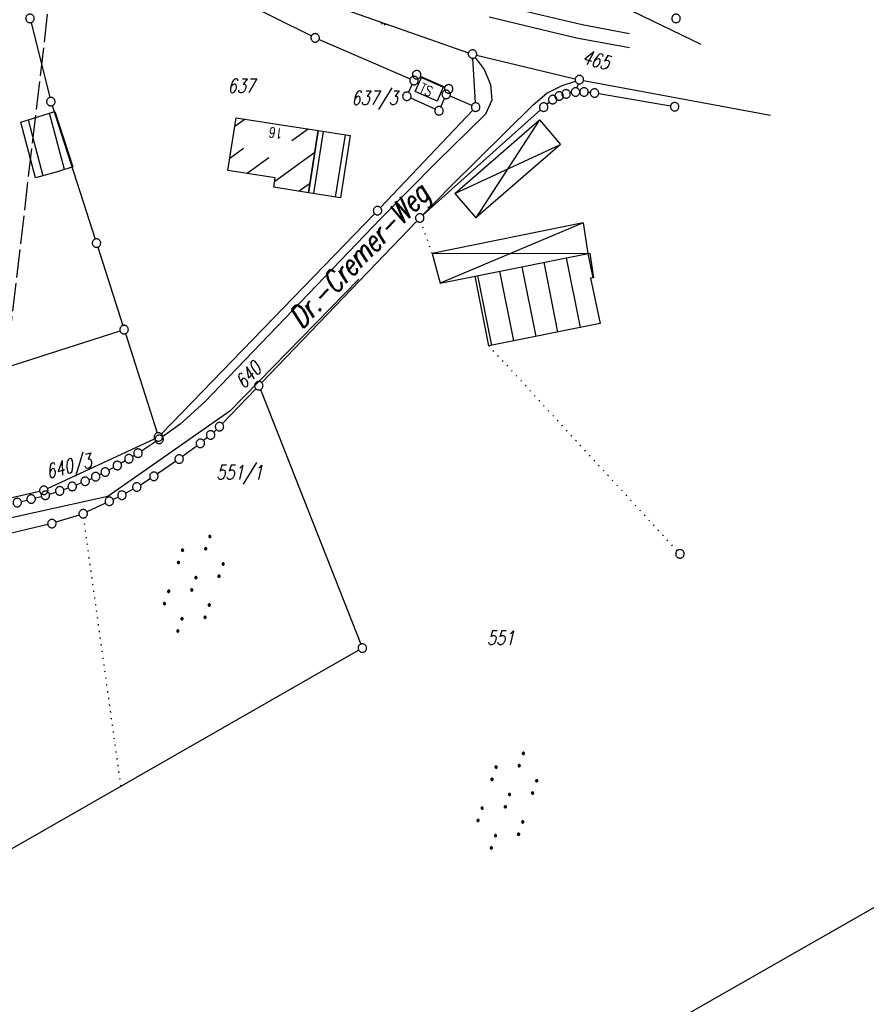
# Model space of a CAD drawing. Extents: x 510526 to 513920, y 467229 to 478797.
# Tile 157 of 256: x 511119 to 511269, y 472024 to 472198. Entities that reach past the tile are written whole.
import ezdxf

# ---------------------------------------------------------------- set-up
doc = ezdxf.new("R2010")
doc.units = 0
doc.header["$LTSCALE"] = 10
doc.header["$MEASUREMENT"] = 0
for name, pattern in [('LT00', [0]), ('LT14', [0.6, 0.5, -0.1]), ('PUNKTX2_STR', [0.6, 0.1, -0.5])]:
    doc.linetypes.add(name, pattern=pattern)
doc.layers.get('0').update_dxf_attribs({"linetype": 'LT00'})
doc.layers.add('-BLATT_94-RAND', color=7, linetype='LT14', plot=False)
for name, color, linetype in [('ABWASSERLTG', 24, 'LT00'), ('DFK_BEB_SCHR', 254, 'LT00'), ('DFK_BEBAUUNG', 250, 'LT00'), ('DFK_BES-NAME', 255, 'LT00'), ('DFK_FLUR_NR', 250, 'LT00'), ('DFK_GZPKT', 250, 'LT00'), ('DFK_KATASTER', 250, 'LT00'), ('DFK_NUTZUNG', 250, 'LT00'), ('DFK_NUTZUNGSGRENZE', 70, 'PUNKTX2_STR'), ('DFK_TOPO-ANL', 252, 'LT00')]:
    doc.layers.add(name, color=color, linetype=linetype)
doc.styles.get("Standard").update_dxf_attribs({"font": 'romans.shx'})

# ---------------------------------------------------------------- blocks, each defined once
blk = doc.blocks.new('SYMB7110')
at = {"color": 0, "linetype": 'ByBlock'}
for p, q in [((-0.515, 0.392919), (-0.515, 0.367081)), ((-0.51, 0.362895), (-0.51, 0.397105)), ((-0.505, 0.399164), (-0.505, 0.360836)), ((-0.5, 0.360204), (-0.5, 0.399796)), ((-0.495, 0.399164), (-0.495, 0.360836)), ((-0.49, 0.362895), (-0.49, 0.397105)), ((-0.485, 0.392919), (-0.485, 0.367081)), ((-0.48, 0.379874), (-0.48, 0.380145)), ((-0.285, 0.392919), (-0.285, 0.367081)), ((-0.28, 0.362895), (-0.28, 0.397105)), ((-0.275, 0.399164), (-0.275, 0.360836)), ((-0.27, 0.360204), (-0.27, 0.399796)), ((-0.265, 0.399164), (-0.265, 0.360836)), ((-0.26, 0.362895), (-0.26, 0.397105)), ((-0.255, 0.392919), (-0.255, 0.367081)), ((-0.25, 0.379874), (-0.25, 0.380146)), ((0.255, 0.392919), (0.255, 0.367081)), ((0.26, 0.362895), (0.26, 0.397105)), ((0.265, 0.399164), (0.265, 0.360836)), ((0.27, 0.360204), (0.27, 0.399796)), ((0.275, 0.399164), (0.275, 0.360836)), ((0.28, 0.362895), (0.28, 0.397105)), ((0.285, 0.392919), (0.285, 0.367081)), ((0.29, 0.379874), (0.29, 0.380145)), ((0.485, 0.392919), (0.485, 0.367081)), ((0.49, 0.362895), (0.49, 0.397105)), ((0.495, 0.399164), (0.495, 0.360836)), ((0.5, 0.360204), (0.5, 0.399796)), ((0.505, 0.399164), (0.505, 0.360836)), ((0.51, 0.362895), (0.51, 0.397105)), ((0.515, 0.392919), (0.515, 0.367081)), ((0.52, 0.379874), (0.52, 0.380146)), ((-0.9, 0.012919), (-0.9, -0.012919)), ((-0.895, -0.017106), (-0.895, 0.017105)), ((-0.89, 0.019164), (-0.89, -0.019164)), ((-0.885, -0.019797), (-0.885, 0.019796)), ((-0.88, 0.019164), (-0.88, -0.019164)), ((-0.875, -0.017106), (-0.875, 0.017105)), ((-0.87, 0.012919), (-0.87, -0.012919)), ((-0.865, -0.000126), (-0.865, 0.000145)), ((-0.67, 0.012919), (-0.67, -0.012919)), ((-0.665, -0.017106), (-0.665, 0.017105)), ((-0.66, 0.019164), (-0.66, -0.019164)), ((-0.655, -0.019797), (-0.655, 0.019796)), ((-0.65, 0.019164), (-0.65, -0.019164)), ((-0.645, -0.017106), (-0.645, 0.017105)), ((-0.64, 0.012919), (-0.64, -0.012919)), ((-0.635, -0.000126), (-0.635, 0.000145)), ((-0.13, 0.012919), (-0.13, -0.012919)), ((-0.125, -0.017105), (-0.125, 0.017105)), ((-0.12, 0.019164), (-0.12, -0.019164)), ((-0.115, -0.019796), (-0.115, 0.019796)), ((-0.11, 0.019164), (-0.11, -0.019164)), ((-0.105, -0.017105), (-0.105, 0.017105)), ((-0.1, 0.012919), (-0.1, -0.012919)), ((-0.095, -0.000126), (-0.095, 0.000146)), ((0.1, 0.012919), (0.1, -0.012919)), ((0.105, -0.017105), (0.105, 0.017105)), ((0.11, 0.019164), (0.11, -0.019164)), ((0.115, -0.019796), (0.115, 0.019796)), ((0.12, 0.019164), (0.12, -0.019164)), ((0.125, -0.017105), (0.125, 0.017105)), ((0.13, 0.012919), (0.13, -0.012919)), ((0.135, -0.000126), (0.135, 0.000146)), ((0.64, 0.012919), (0.64, -0.012919)), ((0.645, -0.017105), (0.645, 0.017105)), ((0.65, 0.019164), (0.65, -0.019164)), ((0.655, -0.019796), (0.655, 0.019796)), ((0.66, 0.019164), (0.66, -0.019164)), ((0.665, -0.017105), (0.665, 0.017105)), ((0.67, 0.012919), (0.67, -0.012919)), ((0.675, -0.000126), (0.675, 0.000146)), ((0.87, 0.012919), (0.87, -0.012919)), ((0.875, -0.017105), (0.875, 0.017105)), ((0.88, 0.019164), (0.88, -0.019164)), ((0.885, -0.019796), (0.885, 0.019796)), ((0.89, 0.019164), (0.89, -0.019164)), ((0.895, -0.017105), (0.895, 0.017105)), ((0.9, 0.012919), (0.9, -0.012919)), ((0.905, -0.000126), (0.905, 0.000146)), ((-0.515, -0.367081), (-0.515, -0.392919)), ((-0.51, -0.397105), (-0.51, -0.362895)), ((-0.505, -0.360836), (-0.505, -0.399164)), ((-0.5, -0.399796), (-0.5, -0.360204)), ((-0.495, -0.360836), (-0.495, -0.399164)), ((-0.49, -0.397106), (-0.49, -0.362895)), ((-0.485, -0.367081), (-0.485, -0.392919)), ((-0.48, -0.380126), (-0.48, -0.379855)), ((-0.285, -0.367081), (-0.285, -0.392919)), ((-0.28, -0.397105), (-0.28, -0.362895)), ((-0.275, -0.360836), (-0.275, -0.399164)), ((-0.27, -0.399796), (-0.27, -0.360204)), ((-0.265, -0.360836), (-0.265, -0.399164)), ((-0.26, -0.397105), (-0.26, -0.362895)), ((-0.255, -0.367081), (-0.255, -0.392919)), ((-0.25, -0.380126), (-0.25, -0.379855)), ((0.255, -0.367081), (0.255, -0.392919)), ((0.26, -0.397105), (0.26, -0.362895)), ((0.265, -0.360836), (0.265, -0.399164)), ((0.27, -0.399796), (0.27, -0.360204)), ((0.275, -0.360836), (0.275, -0.399164)), ((0.28, -0.397105), (0.28, -0.362895)), ((0.285, -0.367081), (0.285, -0.392919)), ((0.29, -0.380126), (0.29, -0.379855)), ((0.485, -0.367081), (0.485, -0.392919)), ((0.49, -0.397105), (0.49, -0.362895)), ((0.495, -0.360836), (0.495, -0.399164)), ((0.5, -0.399796), (0.5, -0.360204)), ((0.505, -0.360836), (0.505, -0.399164)), ((0.51, -0.397105), (0.51, -0.362895)), ((0.515, -0.367081), (0.515, -0.392919)), ((0.52, -0.380126), (0.52, -0.379855))]:
    blk.add_line(p, q, dxfattribs=at)
for points in [[(-0.48, 0.38), (-0.481981, 0.388678), (-0.48753, 0.395637), (-0.49555, 0.399499), (-0.50445, 0.399499), (-0.51247, 0.395637), (-0.518019, 0.388678), (-0.52, 0.38), (-0.518019, 0.371322), (-0.51247, 0.364363), (-0.50445, 0.360501), (-0.49555, 0.360501), (-0.48753, 0.364363), (-0.481981, 0.371322), (-0.48, 0.38)], [(-0.25, 0.38), (-0.251981, 0.388678), (-0.25753, 0.395637), (-0.26555, 0.399499), (-0.27445, 0.399499), (-0.28247, 0.395637), (-0.288019, 0.388678), (-0.29, 0.38), (-0.288019, 0.371322), (-0.28247, 0.364363), (-0.27445, 0.360501), (-0.26555, 0.360501), (-0.25753, 0.364363), (-0.251981, 0.371322), (-0.25, 0.38)], [(0.29, 0.38), (0.288019, 0.388678), (0.28247, 0.395637), (0.27445, 0.399499), (0.26555, 0.399499), (0.25753, 0.395637), (0.251981, 0.388678), (0.25, 0.38), (0.251981, 0.371322), (0.25753, 0.364363), (0.26555, 0.360501), (0.27445, 0.360501), (0.28247, 0.364363), (0.288019, 0.371322), (0.29, 0.38)], [(0.52, 0.38), (0.518019, 0.388678), (0.51247, 0.395637), (0.50445, 0.399499), (0.495549, 0.399499), (0.48753, 0.395637), (0.481981, 0.388678), (0.48, 0.38), (0.481981, 0.371322), (0.48753, 0.364363), (0.495549, 0.360501), (0.50445, 0.360501), (0.51247, 0.364363), (0.518019, 0.371322), (0.52, 0.38)], [(-0.865, 0), (-0.866981, 0.008678), (-0.87253, 0.015637), (-0.88055, 0.019498), (-0.88945, 0.019498), (-0.89747, 0.015637), (-0.903019, 0.008678), (-0.905, 0)], [(-0.905, 0), (-0.903019, -0.008678), (-0.89747, -0.015637), (-0.88945, -0.019499), (-0.88055, -0.019499), (-0.87253, -0.015637), (-0.866981, -0.008678), (-0.865, 0)], [(-0.635, 0), (-0.636981, 0.008678), (-0.64253, 0.015637), (-0.65055, 0.019498), (-0.65945, 0.019498), (-0.66747, 0.015637), (-0.673019, 0.008678), (-0.675, 0)], [(-0.675, 0), (-0.673019, -0.008678), (-0.66747, -0.015637), (-0.65945, -0.019499), (-0.65055, -0.019499), (-0.64253, -0.015637), (-0.636981, -0.008678), (-0.635, 0)], [(-0.095, 0), (-0.096981, 0.008678), (-0.10253, 0.015637), (-0.11055, 0.019499), (-0.11945, 0.019499), (-0.12747, 0.015637), (-0.133019, 0.008678), (-0.135, 0)], [(-0.135, 0), (-0.133019, -0.008678), (-0.12747, -0.015637), (-0.11945, -0.019499), (-0.11055, -0.019499), (-0.10253, -0.015637), (-0.096981, -0.008678), (-0.095, 0)], [(0.135, 0), (0.133019, 0.008678), (0.12747, 0.015637), (0.11945, 0.019499), (0.11055, 0.019499), (0.10253, 0.015637), (0.096981, 0.008678), (0.095, 0)], [(0.095, 0), (0.096981, -0.008678), (0.10253, -0.015637), (0.11055, -0.019499), (0.11945, -0.019499), (0.12747, -0.015637), (0.133019, -0.008678), (0.135, 0)], [(0.675, 0), (0.673019, 0.008678), (0.66747, 0.015637), (0.65945, 0.019499), (0.65055, 0.019499), (0.64253, 0.015637), (0.636981, 0.008678), (0.635, 0)], [(0.635, 0), (0.636981, -0.008678), (0.64253, -0.015637), (0.65055, -0.019499), (0.65945, -0.019499), (0.66747, -0.015637), (0.673019, -0.008678), (0.675, 0)], [(0.905, 0), (0.903019, 0.008678), (0.89747, 0.015637), (0.88945, 0.019499), (0.88055, 0.019499), (0.87253, 0.015637), (0.866981, 0.008678), (0.865, 0)], [(0.865, 0), (0.866981, -0.008678), (0.87253, -0.015637), (0.88055, -0.019499), (0.88945, -0.019499), (0.89747, -0.015637), (0.903019, -0.008678), (0.905, 0)], [(-0.48, -0.38), (-0.481981, -0.371322), (-0.48753, -0.364363), (-0.49555, -0.360501), (-0.50445, -0.360501), (-0.51247, -0.364363), (-0.518019, -0.371322), (-0.52, -0.38), (-0.518019, -0.388678), (-0.51247, -0.395637), (-0.50445, -0.399499), (-0.49555, -0.399499), (-0.48753, -0.395637), (-0.481981, -0.388678), (-0.48, -0.38)], [(-0.25, -0.38), (-0.251981, -0.371322), (-0.25753, -0.364363), (-0.26555, -0.360501), (-0.27445, -0.360501), (-0.28247, -0.364363), (-0.288019, -0.371322), (-0.29, -0.38), (-0.288019, -0.388678), (-0.28247, -0.395637), (-0.27445, -0.399499), (-0.26555, -0.399499), (-0.25753, -0.395637), (-0.251981, -0.388678), (-0.25, -0.38)], [(0.29, -0.38), (0.288019, -0.371322), (0.28247, -0.364363), (0.27445, -0.360501), (0.26555, -0.360501), (0.25753, -0.364363), (0.251981, -0.371322), (0.25, -0.38), (0.251981, -0.388678), (0.25753, -0.395637), (0.26555, -0.399499), (0.27445, -0.399499), (0.28247, -0.395637), (0.288019, -0.388678), (0.29, -0.38)], [(0.52, -0.38), (0.518019, -0.371322), (0.51247, -0.364363), (0.50445, -0.360501), (0.495549, -0.360501), (0.48753, -0.364363), (0.481981, -0.371322), (0.48, -0.38), (0.481981, -0.388678), (0.48753, -0.395637), (0.495549, -0.399499), (0.50445, -0.399499), (0.51247, -0.395637), (0.518019, -0.388678), (0.52, -0.38)]]:
    blk.add_lwpolyline(points, dxfattribs=at)
blk = doc.blocks.new('SYMB7292')
at = {"color": 0, "linetype": 'ByBlock'}
for p, q in [((-0.5, 0), (-0.5, 0.2)), ((-0.25, 0), (-0.25, 0.4)), ((0, 0), (0, 0.2)), ((0.25, 0), (0.25, 0.4)), ((0.5, 0), (0.5, 0.2))]:
    blk.add_line(p, q, dxfattribs=at)
blk = doc.blocks.new('SYMB7060')
at = {"color": 0, "linetype": 'ByBlock'}
for p, q in [((-0.26, 0), (0, 0)), ((-0.08, 0.045), (0, 0)), ((0, 0), (-0.08, -0.045))]:
    blk.add_line(p, q, dxfattribs=at)
blk = doc.blocks.new('SYMB7010')
at = {"color": 0, "linetype": 'ByBlock'}
for points in [[(-0.031408, 0.499213), (-0.093728, 0.49134), (-0.15457, 0.475719), (-0.212975, 0.452595), (-0.268021, 0.422333), (-0.31884, 0.385411), (-0.36463, 0.342411), (-0.40467, 0.29401), (-0.438329, 0.240973), (-0.465074, 0.184136), (-0.484486, 0.124395), (-0.496256, 0.062692), (-0.5002, 0)], [(-0.5002, 0), (-0.496256, -0.062692), (-0.484486, -0.124395), (-0.465075, -0.184136), (-0.438329, -0.240973), (-0.404671, -0.29401), (-0.36463, -0.342411), (-0.31884, -0.385411), (-0.268021, -0.422333), (-0.212975, -0.452595), (-0.154571, -0.475719), (-0.093728, -0.49134), (-0.031408, -0.499213), (0.031408, -0.499213)], [(0.5002, 0), (0.496256, 0.062692), (0.484485, 0.124395), (0.465074, 0.184136), (0.438329, 0.240973), (0.40467, 0.29401), (0.36463, 0.342411), (0.31884, 0.385411), (0.268021, 0.422333), (0.212975, 0.452595), (0.15457, 0.475719), (0.093728, 0.49134), (0.031408, 0.499213), (-0.031408, 0.499213)], [(0.031408, -0.499213), (0.093728, -0.491341), (0.15457, -0.475719), (0.212975, -0.452595), (0.268021, -0.422333), (0.31884, -0.385411), (0.36463, -0.342411), (0.404671, -0.294011), (0.438329, -0.240974), (0.465075, -0.184136), (0.484486, -0.124395), (0.496256, -0.062692), (0.500201, 0)]]:
    blk.add_lwpolyline(points, dxfattribs=at)

msp = doc.modelspace()

# ---------------------------------------------------------------- linework, layer by layer
at = {"layer": '-BLATT_94-RAND'}
msp.add_lwpolyline([(510744.52, 472747.01), (510637.26, 471828.25), (511074.29, 471777.23), (511181.55, 472695.99), (510744.52, 472747.01)], dxfattribs=at)
at = {"layer": 'ABWASSERLTG', "flags": 128}
msp.add_lwpolyline([(511178.72, 472152.37), (511155.89, 472128.95), (511134.27, 472113.85), (511108.53, 472108.13), (511083.16, 472107.36), (511047.4, 472103.62), (511036.66, 472127.18), (511025.93, 472150.73), (511018.09, 472170.53), (511013.63, 472190.92), (511019.55, 472249.61), (511025.67, 472284.32), (511009.72, 472288.09), (510999.66, 472289.3), (510993.33, 472313.48), (510984.25, 472349.64), (510982.77, 472360.62)], dxfattribs=at)
at = {"layer": 'DFK_BEB_SCHR'}
for p, q in [((511126.55, 472171.82), (511123.92, 472181.84)), ((511120.1, 472180.62), (511122.7, 472170.7)), ((511158.57, 472180.75), (511156.75, 472179.43)), ((511169.75, 472179), (511166.85, 472176.89)), ((511172.4, 472178.59), (511170.67, 472167.57)), ((511174.62, 472166.95), (511176.35, 472177.98)), ((511155.88, 472173.85), (511158.27, 472175.59)), ((511162.77, 472173.92), (511158.93, 472171.12)), ((511163.82, 472169.73), (511170.95, 472174.93)), ((511170.08, 472169.34), (511168.18, 472167.96)), ((511220.26, 472152.63), (511219.4, 472156.93)), ((511214.02, 472142.99), (511211.56, 472155.37)), ((511215.48, 472156.15), (511217.95, 472143.78)), ((511199.79, 472153.02), (511202.26, 472140.62)), ((511206.18, 472141.41), (511203.71, 472153.8)), ((511207.64, 472154.58), (511210.1, 472142.2))]:
    msp.add_line(p, q, dxfattribs=at)
at = {"layer": 'DFK_BEBAUUNG'}
for points in [[(511192.6, 472183.94, 0), (511188.74, 472185.66, 0), (511189.86, 472188.14, 0), (511193.71, 472186.43, 0), (511192.6, 472183.94, 0)], [(511121.44, 472170.35, 0), (511118.85, 472180.22, 0), (511124.83, 472182.13, 0), (511128.04, 472172.29, 0), (511125.49, 472171.48, 0), (511121.44, 472170.35, 0)], [(511169.82, 472167.7, 0), (511163.65, 472168.67, 0), (511163.91, 472170.33, 0), (511155.54, 472171.66, 0), (511157, 472181, 0), (511171.55, 472178.72, 0), (511169.82, 472167.7, 0)], [(511169.82, 472167.7, 0), (511171.55, 472178.72, 0), (511177.18, 472177.85, 0), (511175.47, 472166.82, 0), (511169.82, 472167.7, 0)], [(511201.8, 472140.53, 0), (511199.33, 472152.93, 0), (511219.66, 472156.98, 0), (511220.3, 472152.64, 0), (511219.81, 472152.57, 0), (511221.5, 472144.5, 0), (511201.8, 472140.53, 0)]]:
    msp.add_polyline3d(points, dxfattribs=at)
at = {"layer": 'DFK_KATASTER'}
for p, q in [((511154.73, 472203.34), (511170.32, 472195.52)), ((511201.27, 472201.6), (511218.32, 472197.55)), ((511201.81, 472198.9), (511217.33, 472195.19)), ((511120.63, 472197.89), (511123.96, 472184.6)), ((511218.32, 472197.55), (511226.72, 472195.98)), ((511171.68, 472194.88), (511187.82, 472187.91)), ((511217.33, 472195.19), (511226.68, 472193.46)), ((511199.4, 472183.64), (511198.92, 472191.55)), ((511199.61, 472192.13), (511217.09, 472187.94)), ((511193.97, 472186.43), (511189.67, 472188.34)), ((511187.56, 472185.5), (511188.2, 472186.93)), ((511217.6, 472187.05), (511217.36, 472186.29)), ((511192.26, 472182.55), (511187.93, 472184.51)), ((511193.24, 472182.93), (511193.92, 472184.45)), ((511198.75, 472183.19), (511194.91, 472184.84)), ((511216.4, 472185.43), (511216.21, 472185.39)), ((511217.89, 472185.57), (511217.89, 472185.57)), ((511219.76, 472185.47), (511219.39, 472185.5)), ((511233.97, 472183.09), (511221.25, 472185.26)), ((511124.37, 472183.16), (511132, 472159.48)), ((511212.53, 472183.76), (511212.07, 472183.37)), ((511198.92, 472182.35), (511182.57, 472165.06)), ((511210.94, 472182.39), (511190.09, 472163.73)), ((511181.53, 472163.98), (511143.73, 472124.93)), ((511189.01, 472162.69), (511161.52, 472134.02)), ((511132.46, 472158.06), (511136.9, 472144.15)), ((511099.83, 472131.52), (511136.42, 472143.21)), ((511137.36, 472142.73), (511142.98, 472125.1)), ((511160.48, 472132.94), (511154.55, 472126.75)), ((511161.28, 472132.78), (511179.08, 472087.63)), ((511153.48, 472125.7), (511153.02, 472125.26)), ((511123.57, 472115.24), (511142.53, 472124.07)), ((511140.22, 472121.92), (511142.72, 472123.55)), ((511151.89, 472124.27), (511151.23, 472123.73)), ((511150.05, 472122.8), (511147.48, 472120.91)), ((511137.33, 472120.13), (511136.57, 472119.7)), ((511138.95, 472121.11), (511138.62, 472120.91)), ((511146.26, 472120.04), (511143.03, 472117.82)), ((511135.26, 472118.96), (511134.44, 472118.52)), ((511128.63, 472115.88), (511129.53, 472116.24)), ((511130.92, 472116.82), (511131.39, 472117.04)), ((511133.1, 472117.83), (511132.76, 472117.67)), ((511140.02, 472115.92), (511141.77, 472117)), ((511112.11, 472112.46), (511122.16, 472114.75)), ((511123.9, 472114.26), (511125, 472114.6)), ((511126.43, 472115.07), (511127.22, 472115.35)), ((511138.73, 472115.15), (511137.41, 472114.42)), ((511118.92, 472112.93), (511119.93, 472113.19)), ((511121.38, 472113.56), (511122.46, 472113.85)), ((511136.07, 472113.73), (511135.19, 472113.3)), ((511133.83, 472112.66), (511130.55, 472111.08)), ((511129.16, 472110.53), (511125.05, 472109.24)), ((511123.6, 472108.84), (511113.66, 472106.46)), ((511092.75, 472037.36), (511178.7, 472086.56)), ((511274.11, 472043.21), (511112.72, 471951.08))]:
    msp.add_line(p, q, dxfattribs=at)
at = {"layer": 'DFK_NUTZUNGSGRENZE', "ltscale": 0.2}
for p, q in [((511191.73, 472156.9), (511189.78, 472162.52)), ((511235.14, 472104.2), (511201.8, 472140.53)), ((511136.57, 472062.44), (511129.97, 472110.02))]:
    msp.add_line(p, q, dxfattribs=at)
at = {"layer": 'DFK_TOPO-ANL'}
for p, q in [((511239.41, 472194), (511208.49, 472209.01)), ((511174.26, 472200.93), (511198.17, 472192.55)), ((511199.33, 472191.7), (511200.93, 472189.55)), ((511200.93, 472189.55), (511202.1, 472186.88)), ((511202.1, 472186.88), (511202.3, 472184.13)), ((511212.08, 472185.34), (511214.78, 472186.7)), ((511214.78, 472186.7), (511217.11, 472187.52)), ((511218.56, 472187.63), (511251.72, 472181.47)), ((511209.61, 472183.31), (511212.08, 472185.34)), ((511194.96, 472168.84), (511209.61, 472183.31)), ((511202.3, 472184.13), (511201.19, 472181.65)), ((511201.19, 472181.65), (511192.58, 472173.2)), ((511195.72, 472167.57), (511210.77, 472180.61)), ((511210.77, 472180.61), (511199.47, 472163.24)), ((511210.77, 472180.61), (511214.49, 472176.28)), ((511195.72, 472167.57), (511214.49, 472176.28)), ((511214.49, 472176.28), (511199.47, 472163.24)), ((511182.62, 472163.14), (511192.58, 472173.2)), ((511190.05, 472163.77), (511194.96, 472168.84)), ((511195.72, 472167.57), (511199.47, 472163.24)), ((511182.62, 472163.14), (511151.41, 472130.64)), ((511218.5, 472162.39), (511191.73, 472156.9)), ((511218.5, 472162.39), (511193.12, 472151.64)), ((511218.5, 472162.39), (511219.35, 472156.92)), ((511191.73, 472156.9), (511219.66, 472156.98)), ((511191.73, 472156.9), (511193.12, 472151.64)), ((511193.12, 472151.64), (511199.33, 472152.93)), ((511151.41, 472130.64), (511147.05, 472126.68)), ((511147.05, 472126.68), (511143.95, 472124.4))]:
    msp.add_line(p, q, dxfattribs=at)

# ---------------------------------------------------------------- block references
at = {"layer": 'DFK_GZPKT', "xscale": 1.499999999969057, "yscale": 1.5, "zscale": 1.5, "rotation": 251.2881100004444}
for p in [(511120.45, 472198.62), (511234.96, 472198.62), (511170.99, 472195.18), (511198.88, 472192.3), (511188.98, 472188.64), (511188.51, 472187.61), (511217.82, 472187.77), (511194.22, 472185.14), (511194.66, 472186.13), (511215.47, 472185.25), (511217.14, 472185.57), (511218.64, 472185.58), (511220.51, 472185.39), (511124.14, 472183.87), (511187.25, 472184.82), (511213.1, 472184.24), (511214.23, 472184.87), (511192.94, 472182.24), (511199.44, 472182.89), (511211.5, 472182.89), (511234.71, 472182.96), (511182.05, 472164.52), (511189.53, 472163.23), (511132.23, 472158.77), (511137.13, 472143.44), (511161, 472133.48), (511154.03, 472126.21), (511143.21, 472124.39), (511152.47, 472124.75), (511143.35, 472123.96), (511150.65, 472123.25), (511137.98, 472120.51), (511139.59, 472121.51), (511135.92, 472119.32), (511146.88, 472120.46), (511132.08, 472117.34), (511133.78, 472118.16), (511142.41, 472117.4), (511127.93, 472115.6), (511130.23, 472116.52), (511139.38, 472115.52), (511122.89, 472114.92), (511123.18, 472114.04), (511125.72, 472114.82), (511136.75, 472114.05), (511118.19, 472112.75), (511120.66, 472113.37), (511134.51, 472112.98), (511129.87, 472110.76), (511124.33, 472109.01), (511235.65, 472103.65), (511179.35, 472086.93)]:
    msp.add_blockref('SYMB7010', p, dxfattribs=at)
at = {"layer": 'DFK_KATASTER', "xscale": 0.1000000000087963, "yscale": 0.09999999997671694, "zscale": 0.1, "rotation": 41.63605000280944}
msp.add_blockref('SYMB7060', (511188.54, 472184.23), dxfattribs=at)
at = {"layer": 'DFK_NUTZUNG', "xscale": 10, "yscale": 10, "zscale": 10, "rotation": 251.28826}
for p in [(511149.49, 472098.34), (511205.06, 472059.87)]:
    msp.add_blockref('SYMB7110', p, dxfattribs=at)
at = {"layer": 'DFK_TOPO-ANL', "rotation": 162.31648}
msp.add_blockref('SYMB7292', (511183.1, 472197.83), dxfattribs=at)

# ---------------------------------------------------------------- texts
at = {"layer": 'DFK_BEBAUUNG', "width": 0.8}
for s, rotation, p in [('TS', -23.8067, (511189.29, 472185.58)), ('16', -188.9039, (511165.36, 472178.98))]:
    msp.add_text(s, height=1.8, rotation=rotation, dxfattribs=at).set_placement(p)
at = {"layer": 'DFK_BES-NAME', "oblique": 13.754, "width": 0.75}
msp.add_text('Dr.-Cremer-Weg', height=3.8, rotation=46.0964, dxfattribs=at).set_placement((511168.62, 472143.37))
at = {"layer": 'DFK_FLUR_NR', "oblique": 13.754, "width": 0.75}
for s, rotation, p in [('465', -14.743, (511218.14, 472190.68)), ('637', -0.0003, (511155.47, 472185.44)), ('637/3', -0.0003, (511177.42, 472183.31)), ('640', 46.4704, (511158.37, 472132.75)), ('640/3', 14.8474, (511123.66, 472116.95)), ('551/1', -0.0003, (511153.46, 472116.86)), ('551', -0.0003, (511201.44, 472087.52))]:
    msp.add_text(s, height=2.5, rotation=rotation, dxfattribs=at).set_placement(p)

doc.saveas('drawing.dxf')
